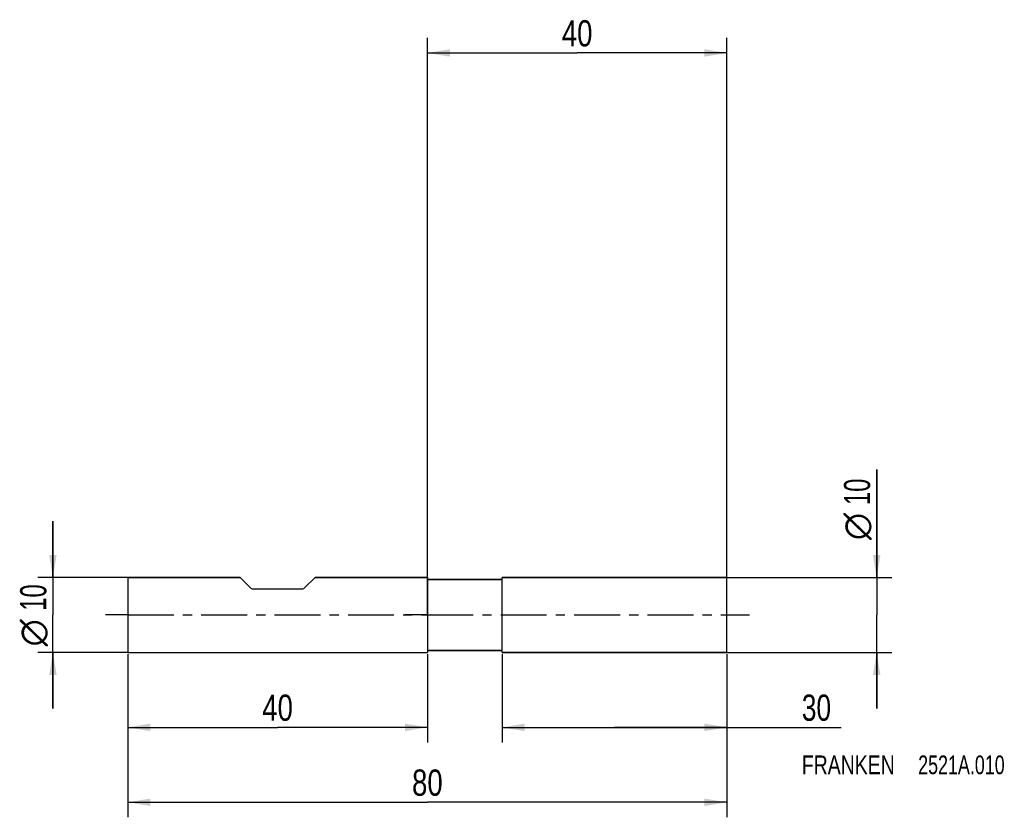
# Model space of a CAD drawing. Extents: x -54 to 77, y -27 to 79.
import ezdxf
from ezdxf.enums import TextEntityAlignment as Align

# ---------------------------------------------------------------- set-up
doc = ezdxf.new("R2010")
doc.units = 0
doc.header["$LTSCALE"] = 16.335
doc.linetypes.add('CENTER', pattern=[0.6, 0.375, -0.075, 0.075, -0.075])
doc.layers.get('0').update_dxf_attribs({"linetype": 'CONTINUOUS'})
for name, color, linetype in [('1', 4, 'CONTINUOUS'), ('2', 7, 'CONTINUOUS'), ('4', 2, 'CENTER'), ('SK1', 4, 'CONTINUOUS'), ('SK2', 7, 'CONTINUOUS'), ('SK4', 2, 'CENTER'), ('SK6', 5, 'CONTINUOUS')]:
    doc.layers.add(name, color=color, linetype=linetype)
doc.styles.get("Standard").update_dxf_attribs({"font": 'txt', "width": 0.8})
doc.styles.add('TEXTSTYLE_1', font='gdt', dxfattribs={"width": 0.8})
doc.dimstyles.new('DIMSTYLE_1', dxfattribs={"dimtxt": 3.5, "dimasz": 3, "dimexe": 2, "dimexo": 0, "dimgap": 0.875, "dimtad": 1, "dimdec": 3, "dimtxsty": 'STANDARD', "dimblk": '_FILLED', "dimblk1": '_FILLED', "dimblk2": '_FILLED', "dimcen": 0.09, "dimclrt": 5, "dimazin": 3, "dimtp": 0.001, "dimtm": 0.001, "dimtfac": 1, "dimtdec": 3, "dimtofl": 0, "dimtmove": 0, "dimatfit": 3, "dimtolj": 1})

# ---------------------------------------------------------------- blocks, each defined once
blk = doc.blocks.new('_FILLED')
at = {"color": 0, "linetype": 'BYBLOCK'}
blk.add_solid([(0, 0), (-1, 0.167), (-1, -0.167)], dxfattribs=at)
blk = doc.blocks.new('*D0')
at = {"layer": 'SK2', "color": 7, "linetype": 'CONTINUOUS'}
for p, q in [((-40, -5.21), (-40, -27)), ((40, -5.21), (40, -27)), ((-40, -25), (0, -25)), ((40, -25), (0, -25))]:
    blk.add_line(p, q, dxfattribs=at)
at = {"layer": 'SK2', "color": 7, "linetype": 'CONTINUOUS', "xscale": 3, "yscale": 3, "zscale": 3, "rotation": 180}
blk.add_blockref('_FILLED', (-40, -25), dxfattribs=at)
at = {"layer": 'SK2', "color": 7, "linetype": 'CONTINUOUS', "xscale": 3, "yscale": 3, "zscale": 3}
blk.add_blockref('_FILLED', (40, -25), dxfattribs=at)
at = {"layer": 'SK2', "color": 7, "linetype": 'CONTINUOUS', "width": 0.785714}
blk.add_text('80', height=3.5, dxfattribs=at).set_placement((0, -24.12), align=Align.CENTER)
blk = doc.blocks.new('*D1')
at = {"layer": 'SK2', "color": 7, "linetype": 'CONTINUOUS'}
for p, q in [((-40, -5.21), (-40, -17)), ((0, -5.21), (0, -17)), ((-40, -15), (-20, -15)), ((0, -15), (-20, -15))]:
    blk.add_line(p, q, dxfattribs=at)
at = {"layer": 'SK2', "color": 7, "linetype": 'CONTINUOUS', "xscale": 3, "yscale": 3, "zscale": 3, "rotation": 180}
blk.add_blockref('_FILLED', (-40, -15), dxfattribs=at)
at = {"layer": 'SK2', "color": 7, "linetype": 'CONTINUOUS', "xscale": 3, "yscale": 3, "zscale": 3}
blk.add_blockref('_FILLED', (0, -15), dxfattribs=at)
at = {"layer": 'SK2', "color": 7, "linetype": 'CONTINUOUS', "width": 0.785714}
blk.add_text('40', height=3.5, dxfattribs=at).set_placement((-20, -14.12), align=Align.CENTER)
blk = doc.blocks.new('*D2')
at = {"layer": 'SK2', "color": 7, "linetype": 'CONTINUOUS'}
for p, q in [((-50, 5), (-50, 12.5)), ((-50, 12.5), (-50, 0)), ((-40, 5), (-52, 5)), ((-50, -12.5), (-50, 0)), ((-40, -5), (-52, -5)), ((-50, -5), (-50, -12.5))]:
    blk.add_line(p, q, dxfattribs=at)
at = {"layer": 'SK2', "color": 7, "linetype": 'CONTINUOUS', "xscale": 3, "yscale": 3, "zscale": 3}
for p, rotation in [((-50, 5), 270), ((-50, -5), 90)]:
    blk.add_blockref('_FILLED', p, dxfattribs=dict(at, rotation=rotation))
at = {"layer": 'SK2', "color": 7, "linetype": 'CONTINUOUS', "width": 0.678571}
blk.add_text('10', height=3.5, rotation=90, dxfattribs=at).set_placement((-50.88, 2.33), align=Align.CENTER)
at = {"layer": 'SK2', "color": 7, "linetype": 'CONTINUOUS', "style": 'TEXTSTYLE_1'}
blk.add_text('n', height=3.5, rotation=90, dxfattribs=at).set_placement((-50.88, -2.38), align=Align.CENTER)
blk = doc.blocks.new('*D3')
at = {"layer": '2', "color": 7, "linetype": 'CONTINUOUS'}
for p, q in [((10, -5.21), (10, -17)), ((40, -5.21), (40, -17)), ((10, -15), (25, -15)), ((40, -15), (25, -15)), ((25, -15), (55.25, -15))]:
    blk.add_line(p, q, dxfattribs=at)
at = {"layer": '2', "color": 7, "linetype": 'CONTINUOUS', "xscale": 3, "yscale": 3, "zscale": 3, "rotation": 180}
blk.add_blockref('_FILLED', (10, -15), dxfattribs=at)
at = {"layer": '2', "color": 7, "linetype": 'CONTINUOUS', "xscale": 3, "yscale": 3, "zscale": 3}
blk.add_blockref('_FILLED', (40, -15), dxfattribs=at)
at = {"layer": '2', "color": 7, "linetype": 'CONTINUOUS', "width": 0.75}
blk.add_text('30', height=3.5, dxfattribs=at).set_placement((50, -14.12))
blk = doc.blocks.new('*D4')
at = {"layer": '2', "color": 7, "linetype": 'CONTINUOUS'}
for p, q in [((60, 5), (60, 19.42)), ((60, 19.42), (60, 0)), ((40, 5), (62, 5)), ((60, -12.5), (60, 0)), ((40, -5), (62, -5)), ((60, -5), (60, -12.5))]:
    blk.add_line(p, q, dxfattribs=at)
at = {"layer": '2', "color": 7, "linetype": 'CONTINUOUS', "xscale": 3, "yscale": 3, "zscale": 3}
for p, rotation in [((60, 5), 270), ((60, -5), 90)]:
    blk.add_blockref('_FILLED', p, dxfattribs=dict(at, rotation=rotation))
at = {"layer": '2', "color": 7, "linetype": 'CONTINUOUS', "width": 0.678571}
blk.add_text('10', height=3.5, rotation=90, dxfattribs=at).set_placement((59.12, 14.67))
at = {"layer": '2', "color": 7, "linetype": 'CONTINUOUS', "style": 'TEXTSTYLE_1'}
blk.add_text('n', height=3.5, rotation=90, dxfattribs=at).set_placement((59.12, 10))
blk = doc.blocks.new('*D5')
at = {"layer": '2', "color": 7, "linetype": 'CONTINUOUS'}
for p, q in [((0, 0), (0, 77.01)), ((40, 0), (40, 77.01)), ((0, 75.01), (20, 75.01)), ((40, 75.01), (20, 75.01))]:
    blk.add_line(p, q, dxfattribs=at)
at = {"layer": '2', "color": 7, "linetype": 'CONTINUOUS', "xscale": 3, "yscale": 3, "zscale": 3, "rotation": 180}
blk.add_blockref('_FILLED', (0, 75.01), dxfattribs=at)
at = {"layer": '2', "color": 7, "linetype": 'CONTINUOUS', "xscale": 3, "yscale": 3, "zscale": 3}
blk.add_blockref('_FILLED', (40, 75.01), dxfattribs=at)
at = {"layer": '2', "color": 7, "linetype": 'CONTINUOUS', "width": 0.785714}
blk.add_text('40', height=3.5, dxfattribs=at).set_placement((20, 75.88), align=Align.CENTER)

msp = doc.modelspace()

# ---------------------------------------------------------------- linework, layer by layer
at = {"layer": '1', "color": 4, "linetype": 'CONTINUOUS'}
for p, q in [((0.005, 5), (0, 5)), ((0, 5), (0.005, 5)), ((0.005, 5), (0.005, 4.9921)), ((0.005, 4.9921), (0.005, 4.775)), ((0.005, 4.775), (0.005, -4.775)), ((9.9, 4.75), (0.03, 4.75)), ((0.03, 4.75), (9.9, 4.75)), ((40, 5), (10, 5)), ((10, 4.85), (10, 5)), ((10, 5), (40, 5)), ((10, -4.85), (10, 4.85)), ((40, -5), (40, 5)), ((0, -5), (0.005, -5)), ((0, -5), (0.005, -5)), ((0.005, -4.775), (0.005, -4.9921)), ((0.005, -4.9921), (0.005, -5)), ((0.03, -4.75), (9.9, -4.75)), ((9.9, -4.75), (0.03, -4.75)), ((10, -5), (10, -4.85)), ((40, -5), (10, -5)), ((10, -5), (40, -5))]:
    msp.add_line(p, q, dxfattribs=at)
for centre, radius, start, end in [((0.03, 4.775), 0.025, 180, 270), ((0.03, 4.775), 0.025, 180, 270), ((9.9, 4.85), 0.1, 270, 277.856214), ((9.9, 4.85), 0.1, 270, 277.858072), ((9.9, 4.85), 0.1, 277.856214, 352.143786), ((9.9, 4.85), 0.1, 277.858072, 352.141928), ((0.03, -4.775), 0.025, 90, 180), ((0.03, -4.775), 0.025, 90, 180), ((9.9, -4.85), 0.1, 82.143786, 90), ((9.9, -4.85), 0.1, 82.141928, 90), ((9.9, -4.85), 0.1, 7.856214, 82.143786), ((9.9, -4.85), 0.1, 7.858072, 82.141928)]:
    msp.add_arc(centre, radius, start, end, dxfattribs=at)
at = {"layer": '4', "color": 2, "linetype": 'CENTER'}
for q in [(-3, 0), (43, 0)]:
    msp.add_line((0, 0), q, dxfattribs=at)
at = {"layer": 'SK1', "color": 4, "linetype": 'CONTINUOUS'}
for p, q in [((-40, 5), (-40, -5)), ((-40, 5), (-25, 5)), ((-25, 5), (-40, 5)), ((-25, 5), (-23.6464, 3.6464)), ((-15, 5), (-16.3536, 3.6464)), ((-15, 5), (0, 5)), ((0, 5), (-15, 5)), ((-23.2929, 3.5), (-16.7071, 3.5)), ((-40, -5), (0, -5)), ((-40, -5), (0, -5))]:
    msp.add_line(p, q, dxfattribs=at)
for centre, start, end in [((-23.2929, 4), 225, 270), ((-16.7071, 4), 270, 315)]:
    msp.add_arc(centre, 0.5, start, end, dxfattribs=at)
at = {"layer": 'SK4', "color": 2, "linetype": 'CENTER'}
for q in [(-43, 0), (3, 0)]:
    msp.add_line((-40, 0), q, dxfattribs=at)

# ---------------------------------------------------------------- texts
at = {"layer": 'SK6', "color": 5, "linetype": 'CONTINUOUS'}
for s, width, p in [('FRANKEN ', 0.776786, (50, -21.25)), ('2521A.010', 0.714286, (65.5357, -21.25))]:
    msp.add_text(s, height=2.5, dxfattribs=dict(at, width=width)).set_placement(p)

# ---------------------------------------------------------------- dimensions: what is measured, and where the dimension line sits
at = {"layer": '2', "color": 2, "linetype": 'CONTINUOUS'}
dim = msp.add_linear_dim(base=(0, 75.0066), p1=(40, 0), p2=(0, 0), angle=180, dimstyle='DIMSTYLE_1', dxfattribs=at)
dim.commit()
dim.dimension.update_dxf_attribs({"geometry": '*D5', "text_midpoint": (20, 75.0066), "dimtype": 160})
dim = msp.add_linear_dim(base=(60, -5), p1=(40, 5), p2=(40, -5), angle=270, text='%%c<>', dimstyle='DIMSTYLE_1', dxfattribs=at)
dim.commit()
dim.dimension.update_dxf_attribs({"geometry": '*D4', "text_midpoint": (60, 14.7083), "dimtype": 160})
dim = msp.add_linear_dim(base=(40, -15), p1=(10, -5.2121), p2=(40, -5.2121), dimstyle='DIMSTYLE_1', dxfattribs=at)
dim.commit()
dim.dimension.update_dxf_attribs({"geometry": '*D3', "text_midpoint": (52.625, -15), "dimtype": 160})
at = {"layer": 'SK2', "color": 2, "linetype": 'CONTINUOUS'}
dim = msp.add_linear_dim(base=(-50, 5), p1=(-40, -5), p2=(-40, 5), angle=90, text='%%c<>', dimstyle='DIMSTYLE_1', dxfattribs=at)
dim.commit()
dim.dimension.update_dxf_attribs({"geometry": '*D2', "text_midpoint": (-50, 0), "dimtype": 160})
dim = msp.add_linear_dim(base=(40, -25), p1=(-40, -5.2121), p2=(40, -5.2121), dimstyle='DIMSTYLE_1', dxfattribs=at)
dim.commit()
dim.dimension.update_dxf_attribs({"geometry": '*D0', "text_midpoint": (0, -25), "dimtype": 160})
dim = msp.add_linear_dim(base=(-40, -15), p1=(0, -5.2121), p2=(-40, -5.2121), angle=180, dimstyle='DIMSTYLE_1', dxfattribs=at)
dim.commit()
dim.dimension.update_dxf_attribs({"geometry": '*D1', "text_midpoint": (-20, -15), "dimtype": 160})

doc.saveas('drawing.dxf')
